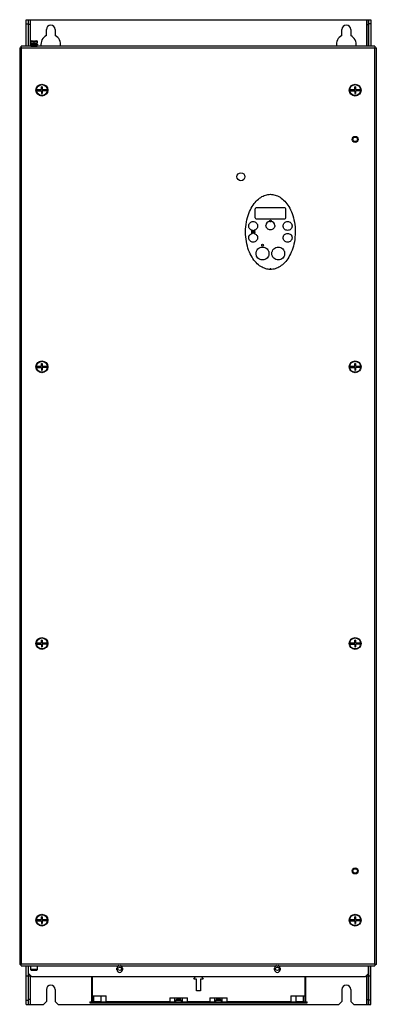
# Model space of a CAD drawing. Header units: millimetres. Extents: x 233 to 595, y 86 to 1086.
import ezdxf

# ---------------------------------------------------------------- set-up
doc = ezdxf.new("R2010")
doc.units = ezdxf.units.MM
doc.header["$LTSCALE"] = 76.080423
doc.layers.get('0').update_dxf_attribs({"linetype": 'CONTINUOUS'})

msp = doc.modelspace()

# ---------------------------------------------------------------- linework, layer by layer
at = {"color": 7, "linetype": 'Continuous'}
for p, q in [((239.6, 1059.5), (239.6, 1086.4)), ((239.6, 1086.4), (589.6, 1086.4)), ((239.6, 1082.3), (241.6, 1082.3)), ((241.6, 1086.4), (241.6, 1059.5)), ((243.6, 1081.4), (241.6, 1081.4)), ((243.6, 1086.4), (243.6, 1059.5)), ((243.9, 1059.5), (243.9, 1086.4)), ((585.3, 1086.4), (585.3, 1059.5)), ((585.6, 1059.5), (585.6, 1086.4)), ((585.6, 1081.4), (587.6, 1081.4)), ((587.6, 1059.5), (587.6, 1086.4)), ((589.6, 1082.3), (587.6, 1082.3)), ((589.6, 1086.4), (589.6, 1059.5)), ((260.1, 1070.4), (260.1, 1076.4)), ((269.1, 1076.4), (269.1, 1070.4)), ((560.1, 1070.4), (560.1, 1076.4)), ((569.1, 1076.4), (569.1, 1070.4)), ((244.1, 1060.9), (244.1, 1061.7)), ((244.1, 1061.7), (251.1, 1061.7)), ((251.1, 1060.9), (244.1, 1060.9)), ((244.3, 1062.5), (244.3, 1064.7)), ((244.3, 1064.7), (247.2, 1064.7)), ((250.9, 1062.5), (244.3, 1062.5)), ((244.4, 1059.7), (244.7, 1060.9)), ((244.5, 1061.7), (244.5, 1062.5)), ((244.6, 1065), (247.2, 1065)), ((247.2, 1064.2), (247.2, 1065)), ((247.2, 1064.2), (248, 1064.2)), ((248, 1064.2), (248, 1065)), ((248, 1065), (250.5, 1065)), ((248, 1064.7), (250.8, 1064.7)), ((250.4, 1060.9), (250.7, 1059.7)), ((250.6, 1061.7), (250.6, 1062.5)), ((250.8, 1064.7), (250.9, 1062.5)), ((251.1, 1061.7), (251.1, 1060.9)), ((233.1, 1058), (233.1, 127)), ((233.1, 1058), (234.2, 1058)), ((234.6, 1058.4), (234.6, 1059.5)), ((593.6, 1059.5), (234.6, 1059.5)), ((234.9, 127.3), (234.9, 1057.7)), ((234.9, 1057.7), (593.3, 1057.7)), ((244.4, 1059.5), (244.4, 1059.7)), ((244.4, 1059.7), (250.7, 1059.7)), ((250.7, 1059.7), (250.7, 1059.5)), ((593.3, 1057.7), (593.3, 127.3)), ((593.6, 1059.5), (593.6, 1058.4)), ((593.9, 1058), (595.1, 1058)), ((595.1, 127), (595.1, 1058)), ((250.5, 1015.5), (255.1, 1015.5)), ((250.5, 1014.3), (255.1, 1014.3)), ((255.1, 1015.5), (255.1, 1018.3)), ((256, 1018.3), (255.1, 1018.3)), ((255.1, 1014.3), (255.1, 1011.5)), ((255.1, 1011.5), (256, 1011.5)), ((256, 1018.3), (256, 1015.5)), ((256, 1015.5), (260.6, 1015.5)), ((256, 1014.3), (256, 1011.5)), ((260.6, 1014.3), (256, 1014.3)), ((568.5, 1015.5), (573.1, 1015.5)), ((568.5, 1014.3), (573.1, 1014.3)), ((573.1, 1015.5), (573.1, 1018.3)), ((574, 1018.3), (573.1, 1018.3)), ((573.1, 1014.3), (573.1, 1011.5)), ((573.1, 1011.5), (574, 1011.5)), ((574, 1018.3), (574, 1015.5)), ((574, 1015.5), (578.6, 1015.5)), ((574, 1014.3), (574, 1011.5)), ((578.6, 1014.3), (574, 1014.3)), ((472.1, 885.2), (472.1, 894.2)), ((502.1, 895.2), (473.1, 895.2)), ((503.1, 885.2), (503.1, 894.2)), ((473.1, 884.2), (502.1, 884.2)), ((250.5, 734.5), (255.1, 734.5)), ((250.5, 733.3), (255.1, 733.3)), ((255.1, 734.5), (255.1, 737.3)), ((256, 737.3), (255.1, 737.3)), ((255.1, 733.3), (255.1, 730.5)), ((255.1, 730.5), (256, 730.5)), ((256, 737.3), (256, 734.5)), ((256, 734.5), (260.6, 734.5)), ((256, 733.3), (256, 730.5)), ((260.6, 733.3), (256, 733.3)), ((568.5, 734.5), (573.1, 734.5)), ((568.5, 733.3), (573.1, 733.3)), ((573.1, 734.5), (573.1, 737.3)), ((574, 737.3), (573.1, 737.3)), ((573.1, 733.3), (573.1, 730.5)), ((573.1, 730.5), (574, 730.5)), ((574, 737.3), (574, 734.5)), ((574, 734.5), (578.6, 734.5)), ((574, 733.3), (574, 730.5)), ((578.6, 733.3), (574, 733.3)), ((250.5, 453.5), (255.1, 453.5)), ((250.5, 452.3), (255.1, 452.3)), ((255.1, 453.5), (255.1, 456.3)), ((256, 456.3), (255.1, 456.3)), ((255.1, 452.3), (255.1, 449.5)), ((256, 456.3), (256, 453.5)), ((256, 453.5), (260.6, 453.5)), ((256, 452.3), (256, 449.5)), ((260.6, 452.3), (256, 452.3)), ((568.5, 453.5), (573.1, 453.5)), ((568.5, 452.3), (573.1, 452.3)), ((574, 456.3), (573.1, 456.3)), ((573.1, 453.5), (573.1, 456.3)), ((573.1, 452.3), (573.1, 449.5)), ((574, 456.3), (574, 453.5)), ((574, 453.5), (578.6, 453.5)), ((578.6, 452.3), (574, 452.3)), ((574, 452.3), (574, 449.5)), ((255.1, 449.5), (256, 449.5)), ((573.1, 449.5), (574, 449.5)), ((250.5, 172.5), (255.1, 172.5)), ((250.5, 171.3), (255.1, 171.3)), ((256, 175.3), (255.1, 175.3)), ((255.1, 172.5), (255.1, 175.3)), ((255.1, 171.3), (255.1, 168.5)), ((256, 175.3), (256, 172.5)), ((256, 172.5), (260.6, 172.5)), ((260.6, 171.3), (256, 171.3)), ((256, 171.3), (256, 168.5)), ((568.5, 172.5), (573.1, 172.5)), ((568.5, 171.3), (573.1, 171.3)), ((574, 175.3), (573.1, 175.3)), ((573.1, 172.5), (573.1, 175.3)), ((573.1, 171.3), (573.1, 168.5)), ((574, 175.3), (574, 172.5)), ((574, 172.5), (578.6, 172.5)), ((578.6, 171.3), (574, 171.3)), ((574, 171.3), (574, 168.5)), ((255.1, 168.5), (256, 168.5)), ((573.1, 168.5), (574, 168.5)), ((234.2, 127), (233.1, 127)), ((234.6, 125.5), (234.6, 126.7)), ((234.6, 125.5), (593.6, 125.5)), ((593.3, 127.3), (234.9, 127.3)), ((239.6, 86.4), (239.6, 125.5)), ((241.9, 115.1), (241.9, 125.5)), ((242.1, 117.8), (242.1, 125.5)), ((244.4, 121.7), (244.4, 125.5)), ((250.7, 121.7), (244.4, 121.7)), ((244.8, 120.7), (244.4, 121.7)), ((250.3, 120.7), (244.8, 120.7)), ((250.7, 121.7), (250.3, 120.7)), ((250.7, 125.5), (250.7, 121.7)), ((331.8, 121.6), (331.8, 123.1)), ((337.3, 123.1), (337.3, 121.6)), ((491.8, 121.6), (491.8, 123.1)), ((497.3, 123.1), (497.3, 121.6)), ((587.1, 117.8), (587.1, 125.5)), ((587.3, 125.5), (587.3, 115.1)), ((589.6, 86.4), (589.6, 125.5)), ((593.6, 126.7), (593.6, 125.5)), ((595.1, 127), (593.9, 127)), ((244.8, 115.1), (239.6, 115.1)), ((241.6, 115.1), (241.6, 86.4)), ((242.1, 117.8), (245.1, 114.8)), ((243.6, 115.1), (243.6, 86.4)), ((243.9, 86.4), (243.9, 115.1)), ((245.1, 114.8), (584.1, 114.8)), ((305.8, 114.8), (305.8, 89.1)), ((306.8, 89.1), (306.8, 114.8)), ((409.9, 112.1), (411.5, 114.8)), ((412.6, 112.1), (409.9, 112.1)), ((412.6, 100.1), (412.6, 112.1)), ((419.2, 112.1), (416.6, 112.1)), ((416.6, 112.1), (416.6, 100.1)), ((417.6, 114.8), (419.2, 112.1)), ((522.4, 114.8), (522.4, 89.1)), ((523.4, 89.1), (523.4, 114.8)), ((584.1, 114.8), (587.1, 117.8)), ((589.6, 115.1), (584.4, 115.1)), ((585.3, 115.1), (585.3, 86.4)), ((585.6, 86.4), (585.6, 115.1)), ((587.6, 86.4), (587.6, 115.1)), ((260.1, 101.4), (260.1, 89.4)), ((269.1, 101.4), (269.1, 89.4)), ((416.6, 100.1), (412.6, 100.1)), ((560.1, 101.4), (560.1, 89.4)), ((569.1, 101.4), (569.1, 89.4)), ((239.6, 90.5), (241.6, 90.5)), ((243.6, 91.4), (241.6, 91.4)), ((305.8, 94.9), (320.7, 94.9)), ((308.2, 89), (308.2, 94.9)), ((315.4, 94.9), (315.4, 89)), ((320.7, 87.8), (320.7, 94.9)), ((385.4, 92.9), (403.3, 92.9)), ((385.4, 92.9), (385.4, 87.8)), ((390.7, 89), (390.7, 92.9)), ((391.6, 90.8), (392.1, 91.3)), ((391.6, 90.8), (397, 90.8)), ((391.6, 88.8), (391.6, 90.8)), ((392.6, 91.8), (392.1, 91.3)), ((392.1, 91.3), (392.1, 91.3)), ((392.6, 92.9), (392.6, 91.8)), ((394.1, 91.8), (392.6, 91.8)), ((394.1, 91.3), (394.1, 92.9)), ((394.1, 91.3), (394.5, 91.3)), ((394.5, 92.9), (394.5, 91.3)), ((396, 91.8), (394.5, 91.8)), ((396, 91.8), (396, 92.9)), ((396.5, 91.3), (396, 91.8)), ((396.5, 91.3), (396.5, 91.3)), ((396.5, 91.3), (397, 90.8)), ((397, 90.8), (397, 88.8)), ((397.9, 92.9), (397.9, 89)), ((403.3, 87.8), (403.3, 92.9)), ((425.9, 92.9), (443.8, 92.9)), ((425.9, 92.9), (425.9, 87.8)), ((431.2, 89), (431.2, 92.9)), ((432.1, 90.8), (432.6, 91.3)), ((432.1, 90.8), (437.5, 90.8)), ((432.1, 88.8), (432.1, 90.8)), ((433.1, 91.8), (432.6, 91.3)), ((432.6, 91.3), (432.6, 91.3)), ((433.1, 92.9), (433.1, 91.8)), ((434.6, 91.8), (433.1, 91.8)), ((434.6, 91.3), (434.6, 92.9)), ((434.6, 91.3), (435, 91.3)), ((435, 92.9), (435, 91.3)), ((436.5, 91.8), (435, 91.8)), ((436.5, 91.8), (436.5, 92.9)), ((437, 91.3), (436.5, 91.8)), ((437, 91.3), (437, 91.3)), ((437, 91.3), (437.5, 90.8)), ((437.5, 90.8), (437.5, 88.8)), ((438.4, 92.9), (438.4, 89)), ((443.8, 87.8), (443.8, 92.9)), ((508.4, 94.9), (523.4, 94.9)), ((508.4, 94.9), (508.4, 87.8)), ((513.7, 89), (513.7, 94.9)), ((520.9, 94.9), (520.9, 89)), ((585.6, 91.4), (587.6, 91.4)), ((589.6, 90.5), (587.6, 90.5)), ((239.6, 86.4), (257.1, 86.4)), ((257.1, 86.4), (260.1, 89.4)), ((269.1, 89.4), (272.1, 86.4)), ((272.1, 86.4), (557.1, 86.4)), ((304.3, 88.8), (320.7, 88.8)), ((304.3, 88.8), (304.3, 87.8)), ((304.3, 87.8), (524.8, 87.8)), ((315.4, 89), (308.2, 89)), ((308.5, 88.8), (308.5, 89)), ((311.8, 87.8), (311.8, 88.8)), ((315.1, 89), (315.1, 88.8)), ((317.7, 88.8), (317.7, 87.8)), ((318.7, 87.8), (318.7, 88.8)), ((385.4, 89.1), (320.7, 89.1)), ((385.4, 88.8), (403.3, 88.8)), ((387.4, 88.8), (387.4, 87.8)), ((388.4, 87.8), (388.4, 88.8)), ((391.6, 89), (390.7, 89)), ((391, 88.8), (391, 89)), ((397.9, 89), (397, 89)), ((397.6, 89), (397.6, 88.8)), ((400.3, 88.8), (400.3, 87.8)), ((401.3, 87.8), (401.3, 88.8)), ((425.9, 89.1), (403.3, 89.1)), ((425.9, 88.8), (443.8, 88.8)), ((427.9, 88.8), (427.9, 87.8)), ((428.9, 87.8), (428.9, 88.8)), ((432.1, 89), (431.2, 89)), ((431.5, 88.8), (431.5, 89)), ((438.4, 89), (437.5, 89)), ((438.1, 89), (438.1, 88.8)), ((440.8, 88.8), (440.8, 87.8)), ((441.8, 87.8), (441.8, 88.8)), ((508.4, 89.1), (443.8, 89.1)), ((508.4, 88.8), (524.8, 88.8)), ((510.4, 88.8), (510.4, 87.8)), ((511.4, 87.8), (511.4, 88.8)), ((520.9, 89), (513.7, 89)), ((514, 88.8), (514, 89)), ((517.3, 88.8), (517.3, 87.8)), ((520.6, 89), (520.6, 88.8)), ((524.8, 87.8), (524.8, 88.8)), ((557.1, 86.4), (560.1, 89.4)), ((569.1, 89.4), (572.1, 86.4)), ((572.1, 86.4), (589.6, 86.4))]:
    msp.add_line(p, q, dxfattribs=at)
for centre, radius in [((255.6, 1014.9), 6), ((255.6, 1014.9), 5.56), ((573.6, 1014.9), 6), ((573.6, 1014.9), 5.56), ((573.6, 964.9), 3.06), ((573.6, 964.9), 2.25), ((457.6, 926.9), 4), ((487.6, 881.9), 0.9), ((470.1, 870.9), 0.9), ((479.6, 857.4), 0.9), ((255.6, 733.9), 6), ((255.6, 733.9), 5.56), ((573.6, 733.9), 6), ((573.6, 733.9), 5.56), ((255.6, 452.9), 6), ((255.6, 452.9), 5.56), ((573.6, 452.9), 6), ((573.6, 452.9), 5.56), ((573.6, 221.9), 3.06), ((573.6, 221.9), 2.25), ((255.6, 171.9), 6), ((255.6, 171.9), 5.56), ((573.6, 171.9), 6), ((573.6, 171.9), 5.56), ((334.6, 122.4), 1.8), ((494.6, 122.4), 1.8)]:
    msp.add_circle(centre, radius, dxfattribs=at)
for centre, radius, start, end in [((264.6, 1076.4), 4.5, 0, 180), ((564.6, 1076.4), 4.5, 0, 180), ((264.6, 1061.4), 10, 116.7437, 190.5491), ((264.6, 1061.4), 10, 349.4198, 63.2563), ((564.6, 1061.4), 10, 116.7437, 190.5491), ((564.6, 1061.4), 10, 349.4198, 63.2563), ((244.6, 1064.7), 0.3, 90, 178.7), ((250.5, 1064.7), 0.3, 1.3, 90), ((240.6, 1071.1), 14.5, 243.8884, 244.5144), ((243.8, 1077.9), 22.1, 244.5238, 245.0888), ((260.4, 1113.7), 61.5, 245.1147, 245.4229), ((156.8, 1022), 85.8, 24.6027, 24.7626), ((649.3, 1032.1), 61.7, 155.1151, 155.4225), ((554.8, 1141.8), 92.4, 294.606, 294.7438), ((615.4, 1047.8), 24.3, 154.7324, 155.075), ((607.5, 1051.5), 15.6, 153.9052, 154.7545), ((255.6, 1014.9), 5.12, 173.2699, 186.7301), ((255.6, 1014.9), 5.12, 353.2699, 6.7301), ((573.6, 1014.9), 5.12, 173.2699, 186.7301), ((573.6, 1014.9), 5.12, 353.2699, 6.7301), ((473.1, 894.2), 1, 90.0416, 179.9695), ((502.1, 894.2), 1, 0.0416, 89.9695), ((473.1, 885.2), 1, 180.0416, 269.9695), ((487.5, 877.4), 4.5, 101.4001, 179.9824), ((487.5, 877.4), 4.5, 0.0177, 78.4208), ((502.1, 885.2), 1, 270.0416, 359.9695), ((470.1, 870.9), 1.9, 121.8957, 238.1043), ((470, 876.9), 4.48, 257.1138, 282.9937), ((470.1, 870.9), 1.9, 301.7883, 58.2117), ((470, 865), 4.48, 77.0065, 102.8864), ((487.6, 832.9), 0.65, 3.5204, 176.8907), ((255.6, 733.9), 5.12, 173.2699, 186.7301), ((255.6, 733.9), 5.12, 353.2699, 6.7301), ((573.6, 733.9), 5.12, 173.2699, 186.7301), ((573.6, 733.9), 5.12, 353.2699, 6.7301), ((255.6, 452.9), 5.12, 173.2699, 186.7301), ((255.6, 452.9), 5.12, 353.2699, 6.7301), ((573.6, 452.9), 5.12, 173.2699, 186.7301), ((573.6, 452.9), 5.12, 353.2699, 6.7301), ((255.6, 171.9), 5.12, 173.2699, 186.7301), ((255.6, 171.9), 5.12, 353.2699, 6.7301), ((573.6, 171.9), 5.12, 173.2699, 186.7301), ((573.6, 171.9), 5.12, 353.2699, 6.7301), ((270.5, 49.4), 85.7, 114.6023, 114.7624), ((214.8, 136.3), 22, 334.5235, 335.0898), ((221.5, 133.1), 14.5, 333.8882, 334.5138), ((178.8, 153), 61.7, 335.1151, 335.4225), ((334.6, 123.1), 2.75, 107.1818, 180), ((334.6, 121.6), 2.75, 180, 360), ((334.6, 123.1), 2.75, 0, 72.8191), ((494.6, 123.1), 2.75, 107.1818, 180), ((494.6, 121.6), 2.75, 180, 360), ((494.6, 123.1), 2.75, 0, 72.8191), ((567.7, 71.4), 61.5, 65.1147, 65.4229), ((671.3, 163), 85.8, 204.6027, 204.7626), ((583.3, 105.1), 24.3, 64.732, 65.074), ((587, 113), 15.6, 63.9057, 64.7547), ((264.6, 101.4), 4.5, 0, 180), ((564.6, 101.4), 4.5, 0, 180), ((307.1, 89.1), 1.3, 180, 195.021), ((307.1, 89.1), 0.3, 180, 270), ((522.1, 89.1), 0.3, 270, 360), ((522.1, 89.1), 1.3, 344.979, 360)]:
    msp.add_arc(centre, radius, start, end, dxfattribs=at)
for points in [[(234.6, 1058.4), (234.6, 1058.2), (234.7, 1058.1), (234.8, 1057.9)], [(593.9, 1058), (593.7, 1058), (593.6, 1057.9), (593.5, 1057.8)], [(462.3, 870.9), (462.4, 874.5), (462.9, 881.2), (465.4, 889.9), (468.9, 897), (472.9, 902.3), (477.7, 906.3), (482.5, 908.5), (485.9, 909.1), (487.6, 909.1)], [(487.6, 909.1), (489.1, 909.1), (492.3, 908.6), (497.3, 906.4), (502.3, 902.3), (506.3, 896.9), (509.8, 889.7), (512.2, 881.1), (512.8, 874.5), (512.8, 870.9)], [(487.6, 832.8), (486, 832.8), (482.8, 833.3), (477.8, 835.4), (472.8, 839.6), (468.8, 845), (465.3, 852.1), (462.9, 860.8), (462.4, 867.4), (462.3, 870.9)], [(512.8, 870.9), (512.7, 867.3), (512.2, 860.6), (509.7, 852), (506.3, 844.9), (502.2, 839.5), (497.4, 835.5), (492.6, 833.3), (489.2, 832.8), (487.6, 832.8)], [(234.2, 127), (234.4, 127.1), (234.5, 127.2), (234.6, 127.2)], [(593.6, 126.7), (593.5, 126.8), (593.4, 127), (593.4, 127.1)]]:
    msp.add_open_spline(points, degree=3, dxfattribs=at)
for points, knots in [([(465.6, 876.9), (465.6, 877.2), (465.6, 877.8), (466, 879), (466.8, 880.2), (468.3, 881.2), (470, 881.5), (471.8, 881.2), (473.3, 880.2), (474.1, 879), (474.5, 877.8), (474.5, 877.2), (474.5, 876.9)], [0, 0, 0, 0, 0.06397, 0.12707, 0.25256, 0.3766, 0.49998, 0.62336, 0.74737, 0.87285, 0.93598, 1, 1, 1, 1]), ([(486.7, 881.8), (487, 881.9), (487.6, 882), (488.2, 881.9), (488.4, 881.8)], [0, 0, 0, 0, 0.50002, 1, 1, 1, 1]), ([(500.5, 876.9), (500.5, 877.2), (500.6, 877.8), (501, 879), (501.8, 880.2), (503.3, 881.2), (505, 881.5), (506.8, 881.2), (508.3, 880.2), (509.1, 879), (509.5, 877.8), (509.5, 877.2), (509.5, 876.9)], [0, 0, 0, 0, 0.06397, 0.12707, 0.25257, 0.37662, 0.50001, 0.62338, 0.74738, 0.87286, 0.93598, 1, 1, 1, 1]), ([(469.1, 872.5), (468.6, 872.7), (467.6, 873), (466.5, 874.1), (465.7, 875.4), (465.6, 876.4), (465.6, 876.9)], [0, 0, 0, 0, 0.24999, 0.49996, 0.74995, 1, 1, 1, 1]), ([(474.5, 876.9), (474.5, 876.4), (474.4, 875.4), (473.6, 874.1), (472.5, 873), (471.5, 872.7), (471.1, 872.5)], [0, 0, 0, 0, 0.25004, 0.50003, 0.75001, 1, 1, 1, 1]), ([(492, 877.4), (492, 877.1), (492, 876.5), (491.6, 875.4), (490.8, 874.1), (489.3, 873.2), (487.5, 872.8), (485.8, 873.2), (484.3, 874.1), (483.5, 875.4), (483.1, 876.5), (483, 877.1), (483, 877.4)], [0, 0, 0, 0, 0.06396, 0.12706, 0.25254, 0.37659, 0.5, 0.62338, 0.7474, 0.87287, 0.93599, 1, 1, 1, 1]), ([(509.5, 876.9), (509.5, 876.6), (509.5, 876), (509.1, 874.9), (508.3, 873.6), (506.8, 872.7), (505, 872.3), (503.3, 872.7), (501.8, 873.6), (501, 874.9), (500.6, 876), (500.5, 876.6), (500.5, 876.9)], [0, 0, 0, 0, 0.06397, 0.12707, 0.25256, 0.3766, 0.49998, 0.62336, 0.74737, 0.87285, 0.93598, 1, 1, 1, 1]), ([(465.6, 864.9), (465.6, 865.4), (465.7, 866.4), (466.5, 867.8), (467.6, 868.8), (468.6, 869.2), (469.1, 869.3)], [0, 0, 0, 0, 0.25005, 0.50004, 0.75001, 1, 1, 1, 1]), ([(474.5, 864.9), (474.5, 864.6), (474.5, 864), (474.1, 862.9), (473.3, 861.6), (471.8, 860.7), (470, 860.3), (468.3, 860.7), (466.8, 861.6), (466, 862.9), (465.6, 864), (465.6, 864.6), (465.6, 864.9)], [0, 0, 0, 0, 0.06397, 0.12707, 0.25257, 0.37662, 0.50001, 0.62338, 0.74738, 0.87286, 0.93598, 1, 1, 1, 1]), ([(471.1, 869.3), (471.5, 869.2), (472.5, 868.8), (473.6, 867.8), (474.4, 866.4), (474.5, 865.4), (474.5, 864.9)], [0, 0, 0, 0, 0.24999, 0.49997, 0.74996, 1, 1, 1, 1]), ([(500.5, 864.9), (500.5, 865.2), (500.6, 865.8), (501, 867), (501.8, 868.2), (503.3, 869.2), (505, 869.5), (506.8, 869.2), (508.3, 868.2), (509.1, 867), (509.5, 865.8), (509.5, 865.2), (509.5, 864.9)], [0, 0, 0, 0, 0.06397, 0.12707, 0.25257, 0.37662, 0.50001, 0.62338, 0.74738, 0.87286, 0.93598, 1, 1, 1, 1]), ([(509.5, 864.9), (509.5, 864.6), (509.5, 864), (509.1, 862.9), (508.3, 861.6), (506.8, 860.7), (505, 860.3), (503.3, 860.7), (501.8, 861.6), (501, 862.9), (500.6, 864), (500.5, 864.6), (500.5, 864.9)], [0, 0, 0, 0, 0.06397, 0.12707, 0.25256, 0.3766, 0.49998, 0.62336, 0.74737, 0.87285, 0.93598, 1, 1, 1, 1]), ([(473, 848.9), (473, 849.4), (473.1, 850.2), (473.6, 851.9), (474.8, 853.7), (477, 855.1), (479.5, 855.6), (482.1, 855.1), (484.3, 853.7), (485.5, 851.9), (486, 850.2), (486, 849.4), (486, 848.9)], [0, 0, 0, 0, 0.0637, 0.12664, 0.25113, 0.37525, 0.49993, 0.62464, 0.7488, 0.87334, 0.93629, 1, 1, 1, 1]), ([(489, 848.9), (489, 849.4), (489.1, 850.2), (489.6, 851.9), (490.8, 853.7), (493, 855.1), (495.5, 855.6), (498.1, 855.1), (500.3, 853.7), (501.5, 851.9), (502, 850.2), (502, 849.4), (502, 848.9)], [0, 0, 0, 0, 0.0637, 0.12664, 0.25114, 0.37526, 0.49995, 0.62465, 0.7488, 0.87334, 0.93629, 1, 1, 1, 1]), ([(486, 848.9), (486, 848.5), (486, 847.6), (485.5, 846), (484.3, 844.2), (482.1, 842.8), (479.5, 842.3), (477, 842.8), (474.8, 844.2), (473.6, 846), (473.1, 847.6), (473, 848.5), (473, 848.9)], [0, 0, 0, 0, 0.0637, 0.12664, 0.25114, 0.37526, 0.49995, 0.62465, 0.7488, 0.87334, 0.93629, 1, 1, 1, 1]), ([(502, 848.9), (502, 848.5), (502, 847.6), (501.5, 846), (500.3, 844.2), (498.1, 842.8), (495.5, 842.3), (493, 842.8), (490.8, 844.2), (489.6, 846), (489.1, 847.6), (489, 848.5), (489, 848.9)], [0, 0, 0, 0, 0.0637, 0.12664, 0.25113, 0.37525, 0.49993, 0.62464, 0.7488, 0.87334, 0.93629, 1, 1, 1, 1])]:
    msp.add_open_spline(points, degree=3, knots=knots, dxfattribs=at)

doc.saveas('drawing.dxf')
